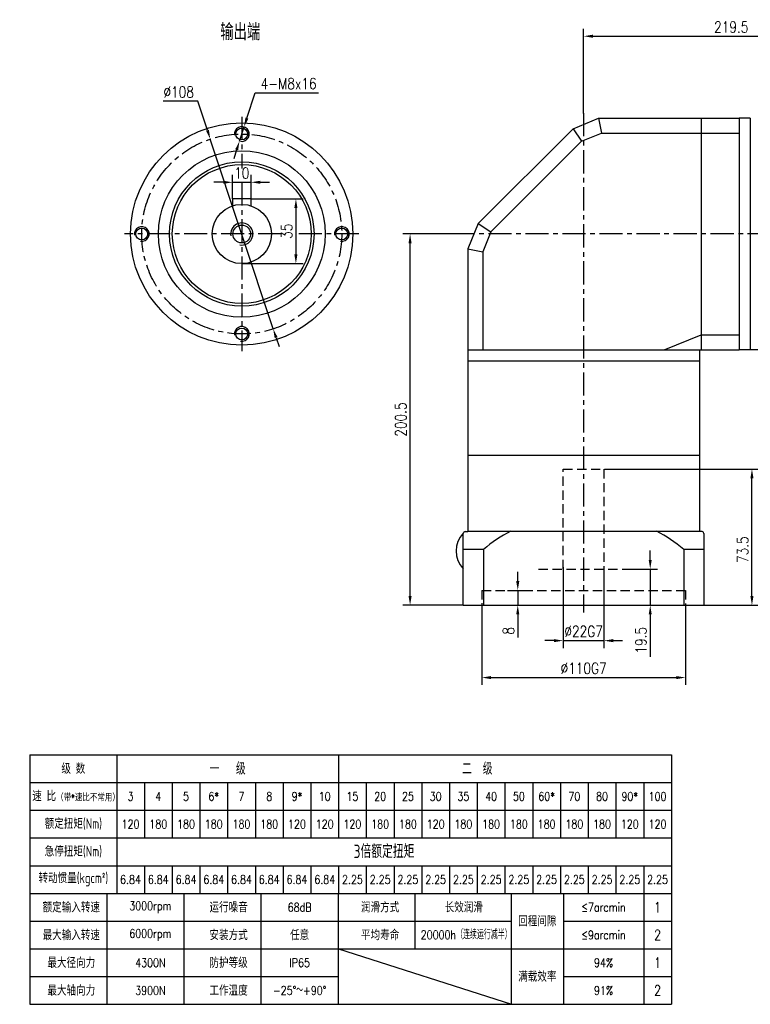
# Model space of a CAD drawing. Header units: inches. Extents: x 44 to 820, y 10 to 552.
# Tile 1 of 3: x 44 to 439, y 10 to 542. Entities that reach past the tile are written whole.
import ezdxf

# ---------------------------------------------------------------- set-up
doc = ezdxf.new("R2010")
doc.units = ezdxf.units.IN
doc.header["$LTSCALE"] = 20
doc.header["$MEASUREMENT"] = 0
doc.linetypes.add('CENTER', pattern=[2, 1.25, -0.25, 0.25, -0.25])
doc.linetypes.add('HIDDEN', pattern=[0.375, 0.25, -0.125])
for name, color, linetype in [('1轮廓实线层', 7, 'Continuous'), ('2细线层', 4, 'Continuous'), ('3中心线层', 1, 'CENTER'), ('4虚线层', 6, 'HIDDEN'), ('6文字层', 3, 'Continuous'), ('7标注层', 4, 'Continuous')]:
    doc.layers.add(name, color=color, linetype=linetype)
doc.styles.add('PC_TEXTSTYLE', font='isocp.shx', dxfattribs={"width": 0.8, "bigfont": 'HZFS.SHX'})
doc.styles.add('TH_GBDIM', font='romans.shx', dxfattribs={"width": 0.8, "bigfont": 'gbcbig.shx'})
doc.dimstyles.new('直径标注A3', dxfattribs={"dimscale": 2, "dimtxt": 3.5, "dimasz": 3, "dimexe": 2, "dimexo": 0.0625, "dimgap": 1, "dimtad": 1, "dimtih": 1, "dimtoh": 1, "dimdsep": 46, "dimtxsty": 'PC_TEXTSTYLE', "dimsah": 1, "dimcen": 0.09, "dimclrt": 3, "dimadec": 0, "dimazin": 0, "dimtfac": 0.7, "dimtmove": 0, "dimatfit": 0, "dimfxl": 1, "dimtzin": 0, "dimarcsym": 0})
doc.dimstyles.new('线性标注', dxfattribs={"dimscale": 2, "dimtxt": 2.5, "dimasz": 3, "dimexe": 2, "dimexo": 0, "dimgap": 1, "dimtad": 1, "dimdsep": 46, "dimtxsty": 'PC_TEXTSTYLE', "dimsah": 1, "dimcen": 0.09, "dimclrt": 3, "dimadec": 0, "dimazin": 0, "dimtfac": 0.7, "dimtix": 1, "dimtmove": 0, "dimatfit": 0, "dimfxl": 1, "dimtzin": 0, "dimarcsym": 0})

# ---------------------------------------------------------------- blocks, each defined once
blk = doc.blocks.new('*D60')
at = {"layer": '7标注层', "color": 0, "lineweight": -2, "transparency": 16777216}
for p, q in [((348.91, 491.07), (348.91, 536.88)), ((353.91, 532.88), (563.41, 532.88)), ((568.41, 434.22), (568.41, 536.88))]:
    blk.add_line(p, q, dxfattribs=at)
at = {"layer": '7标注层', "color": 0, "transparency": 16777216}
for points in [[(353.91, 533.71), (353.91, 532.05), (348.91, 532.88)], [(563.41, 533.71), (563.41, 532.05), (568.41, 532.88)]]:
    blk.add_solid(points, dxfattribs=at)
at = {"layer": 'Defpoints', "color": 0, "transparency": 16777216}
for p in [(568.41, 532.88), (348.91, 491.07), (568.41, 434.22)]:
    blk.add_point(p, dxfattribs=at)
at = {"layer": '7标注层', "color": 3, "transparency": 16777216, "insert": (428.63, 537.88), "char_height": 6, "attachment_point": 5, "style": 'TH_GBDIM'}
blk.add_mtext('219.5', dxfattribs=at)
blk = doc.blocks.new('*D61')
at = {"layer": '7标注层', "color": 0, "lineweight": -2, "transparency": 16777216}
for p, q in [((360.16, 299.07), (443.8, 299.07)), ((439.8, 230.57), (439.8, 294.07)), ((413.91, 225.57), (443.8, 225.57))]:
    blk.add_line(p, q, dxfattribs=at)
at = {"layer": '7标注层', "color": 0, "transparency": 16777216}
for points in [[(438.96, 294.07), (440.63, 294.07), (439.8, 299.07)], [(438.96, 230.57), (440.63, 230.57), (439.8, 225.57)]]:
    blk.add_solid(points, dxfattribs=at)
at = {"layer": 'Defpoints', "color": 0, "transparency": 16777216}
for p in [(360.16, 299.07), (439.8, 299.07), (413.91, 225.57)]:
    blk.add_point(p, dxfattribs=at)
at = {"layer": '7标注层', "color": 3, "transparency": 16777216, "insert": (434.8, 255.52), "char_height": 6, "attachment_point": 5, "rotation": 90, "style": 'TH_GBDIM'}
blk.add_mtext('73.5', dxfattribs=at)
blk = doc.blocks.new('*D62')
at = {"layer": '7标注层', "color": 0, "lineweight": -2, "transparency": 16777216}
for p, q in [((337.91, 246.07), (337.91, 202.42)), ((359.91, 246.68), (359.91, 202.42)), ((332.91, 206.42), (327.91, 206.42)), ((337.91, 206.42), (359.91, 206.42)), ((364.91, 206.42), (369.91, 206.42))]:
    blk.add_line(p, q, dxfattribs=at)
at = {"layer": '7标注层', "color": 0, "transparency": 16777216}
for points in [[(332.91, 207.26), (332.91, 205.59), (337.91, 206.42)], [(364.91, 207.26), (364.91, 205.59), (359.91, 206.42)]]:
    blk.add_solid(points, dxfattribs=at)
at = {"layer": 'Defpoints', "color": 0, "transparency": 16777216}
for p in [(337.91, 246.07), (359.91, 246.68), (359.91, 206.42)]:
    blk.add_point(p, dxfattribs=at)
at = {"layer": '7标注层', "color": 3, "transparency": 16777216, "insert": (348.91, 211.42), "char_height": 6, "attachment_point": 5, "style": 'TH_GBDIM'}
blk.add_mtext('\\A1;%%c22G7', dxfattribs=at)
blk = doc.blocks.new('*D63')
at = {"layer": '7标注层', "color": 0, "lineweight": -2, "transparency": 16777216}
for p, q in [((293.91, 226.58), (293.91, 182.47)), ((403.91, 226.57), (403.91, 182.47)), ((298.91, 186.47), (398.91, 186.47))]:
    blk.add_line(p, q, dxfattribs=at)
at = {"layer": '7标注层', "color": 0, "transparency": 16777216}
for points in [[(298.91, 187.3), (298.91, 185.64), (293.91, 186.47)], [(398.91, 187.3), (398.91, 185.64), (403.91, 186.47)]]:
    blk.add_solid(points, dxfattribs=at)
at = {"layer": 'Defpoints', "color": 0, "transparency": 16777216}
for p in [(293.91, 226.58), (403.91, 226.57), (403.91, 186.47)]:
    blk.add_point(p, dxfattribs=at)
at = {"layer": '7标注层', "color": 3, "transparency": 16777216, "insert": (348.91, 191.47), "char_height": 6, "attachment_point": 5, "style": 'TH_GBDIM'}
blk.add_mtext('\\A1;%%c110G7', dxfattribs=at)
blk = doc.blocks.new('*D64')
at = {"layer": '7标注层', "color": 0, "lineweight": -2, "transparency": 16777216}
for p, q in [((313.36, 238.57), (313.36, 243.57)), ((307.87, 233.57), (317.36, 233.57)), ((313.36, 233.57), (313.36, 225.57)), ((307.87, 225.57), (317.36, 225.57)), ((313.36, 220.57), (313.36, 208.1))]:
    blk.add_line(p, q, dxfattribs=at)
at = {"layer": '7标注层', "color": 0, "transparency": 16777216}
for points in [[(312.52, 238.57), (314.19, 238.57), (313.36, 233.57)], [(312.52, 220.57), (314.19, 220.57), (313.36, 225.57)]]:
    blk.add_solid(points, dxfattribs=at)
at = {"layer": 'Defpoints', "color": 0, "transparency": 16777216}
for p in [(307.87, 233.57), (313.36, 233.57), (307.87, 225.57)]:
    blk.add_point(p, dxfattribs=at)
at = {"layer": '7标注层', "color": 3, "transparency": 16777216, "insert": (308.36, 211.7), "char_height": 6, "attachment_point": 5, "rotation": 90, "style": 'TH_GBDIM'}
blk.add_mtext('8', dxfattribs=at)
blk = doc.blocks.new('*D65')
at = {"layer": '7标注层', "color": 0, "lineweight": -2, "transparency": 16777216}
for p, q in [((282.95, 426.07), (251.22, 426.07)), ((255.22, 230.57), (255.22, 421.07)), ((283.91, 225.57), (251.22, 225.57))]:
    blk.add_line(p, q, dxfattribs=at)
at = {"layer": '7标注层', "color": 0, "transparency": 16777216}
for points in [[(254.38, 421.07), (256.05, 421.07), (255.22, 426.07)], [(254.38, 230.57), (256.05, 230.57), (255.22, 225.57)]]:
    blk.add_solid(points, dxfattribs=at)
at = {"layer": 'Defpoints', "color": 0, "transparency": 16777216}
for p in [(255.22, 426.07), (282.95, 426.07), (283.91, 225.57)]:
    blk.add_point(p, dxfattribs=at)
at = {"layer": '7标注层', "color": 3, "transparency": 16777216, "insert": (250.22, 325.82), "char_height": 6, "attachment_point": 5, "rotation": 90, "style": 'TH_GBDIM'}
blk.add_mtext('200.5', dxfattribs=at)
blk = doc.blocks.new('*D68')
at = {"layer": '7标注层', "color": 0, "lineweight": -2, "transparency": 16777216}
for p, q in [((159.34, 445.07), (159.34, 457.99)), ((169.34, 445.07), (169.34, 457.99)), ((154.34, 453.99), (149.34, 453.99)), ((159.34, 453.99), (169.34, 453.99)), ((174.34, 453.99), (179.34, 453.99))]:
    blk.add_line(p, q, dxfattribs=at)
at = {"layer": '7标注层', "color": 0, "transparency": 16777216}
for points in [[(154.34, 454.82), (154.34, 453.15), (159.34, 453.99)], [(174.34, 454.82), (174.34, 453.15), (169.34, 453.99)]]:
    blk.add_solid(points, dxfattribs=at)
at = {"layer": 'Defpoints', "color": 0, "transparency": 16777216}
for p in [(169.34, 453.99), (159.34, 445.07), (169.34, 445.07)]:
    blk.add_point(p, dxfattribs=at)
at = {"layer": '7标注层', "color": 3, "transparency": 16777216, "insert": (164.34, 458.99), "char_height": 6, "attachment_point": 5, "style": 'TH_GBDIM'}
blk.add_mtext('10', dxfattribs=at)
blk = doc.blocks.new('*D69')
at = {"layer": '7标注层', "color": 0, "lineweight": -2, "transparency": 16777216}
for p, q in [((169.34, 445.07), (197.57, 445.07)), ((193.57, 440.07), (193.57, 415.07)), ((164.34, 410.07), (197.57, 410.07))]:
    blk.add_line(p, q, dxfattribs=at)
at = {"layer": '7标注层', "color": 0, "transparency": 16777216}
for points in [[(192.73, 440.07), (194.4, 440.07), (193.57, 445.07)], [(192.73, 415.07), (194.4, 415.07), (193.57, 410.07)]]:
    blk.add_solid(points, dxfattribs=at)
at = {"layer": 'Defpoints', "color": 0, "transparency": 16777216}
for p in [(169.34, 445.07), (164.34, 410.07), (193.57, 410.07)]:
    blk.add_point(p, dxfattribs=at)
at = {"layer": '7标注层', "color": 3, "transparency": 16777216, "insert": (188.57, 427.57), "char_height": 6, "attachment_point": 5, "rotation": 90, "style": 'TH_GBDIM'}
blk.add_mtext('35', dxfattribs=at)
blk = doc.blocks.new('*D70')
at = {"layer": '7标注层', "color": 0, "lineweight": -2, "transparency": 16777216}
for p, q in [((140.61, 497.75), (121.92, 497.75)), ((145.8, 482.08), (140.61, 497.75)), ((181.32, 374.81), (147.37, 477.33)), ((182.89, 370.06), (184.46, 365.31))]:
    blk.add_line(p, q, dxfattribs=at)
at = {"layer": '7标注层', "color": 0, "transparency": 16777216}
for points in [[(146.59, 482.34), (145.01, 481.82), (147.37, 477.33)], [(183.68, 370.32), (182.1, 369.8), (181.32, 374.81)]]:
    blk.add_solid(points, dxfattribs=at)
at = {"layer": 'Defpoints', "color": 0, "transparency": 16777216}
for p in [(147.37, 477.33), (181.32, 374.81)]:
    blk.add_point(p, dxfattribs=at)
at = {"layer": '7标注层', "color": 3, "transparency": 16777216, "insert": (130.27, 502.75), "char_height": 6, "attachment_point": 5, "style": 'TH_GBDIM'}
blk.add_mtext('∅108', dxfattribs=at)
blk = doc.blocks.new('*D71')
at = {"layer": '7标注层', "color": 0, "lineweight": -2, "transparency": 16777216}
for p, q in [((167.11, 488.63), (171.51, 502.28)), ((171.51, 502.28), (205.74, 502.28)), ((163.11, 476.26), (165.57, 483.88)), ((161.58, 471.5), (160.05, 466.74))]:
    blk.add_line(p, q, dxfattribs=at)
at = {"layer": '7标注层', "color": 0, "transparency": 16777216}
for points in [[(166.31, 488.89), (167.9, 488.38), (165.57, 483.88)], [(160.79, 471.76), (162.37, 471.25), (163.11, 476.26)]]:
    blk.add_solid(points, dxfattribs=at)
at = {"layer": 'Defpoints', "color": 0, "transparency": 16777216}
for p in [(165.57, 483.88), (163.11, 476.26)]:
    blk.add_point(p, dxfattribs=at)
at = {"layer": '7标注层', "color": 3, "transparency": 16777216, "insert": (189.62, 507.28), "char_height": 6, "attachment_point": 5, "style": 'TH_GBDIM'}
blk.add_mtext('4-M8x16', dxfattribs=at)
blk = doc.blocks.new('*D83')
at = {"layer": '7标注层', "color": 0, "lineweight": -2, "transparency": 16777216}
for p, q in [((384.88, 250.07), (384.88, 255.07)), ((373.18, 245.07), (388.88, 245.07)), ((384.88, 245.07), (384.88, 225.57)), ((373.18, 225.57), (388.88, 225.57)), ((384.88, 220.57), (384.88, 197.63))]:
    blk.add_line(p, q, dxfattribs=at)
at = {"layer": '7标注层', "color": 0, "transparency": 16777216}
for points in [[(384.04, 250.07), (385.71, 250.07), (384.88, 245.07)], [(384.04, 220.57), (385.71, 220.57), (384.88, 225.57)]]:
    blk.add_solid(points, dxfattribs=at)
at = {"layer": 'Defpoints', "color": 0, "transparency": 16777216}
for p in [(373.18, 245.07), (373.18, 225.57), (384.88, 225.57)]:
    blk.add_point(p, dxfattribs=at)
at = {"layer": '7标注层', "color": 3, "transparency": 16777216, "insert": (379.88, 206.6), "char_height": 6, "attachment_point": 5, "rotation": 90, "style": 'TH_GBDIM'}
blk.add_mtext('19.5', dxfattribs=at)
blk = doc.blocks.new('1151151151153')
at = {"layer": '1轮廓实线层'}
for p, q in [((25, 69.8), (191.5, 69.8)), ((25, 69.8), (25, 5)), ((105.1, 69.8), (105.1, 48.2)), ((191.5, 69.8), (191.5, 5)), ((25, 62.6), (191.5, 62.6)), ((105.1, 41), (105.1, 33.8)), ((25, 33.8), (191.5, 33.8)), ((25, 5), (191.5, 5))]:
    blk.add_line(p, q, dxfattribs=at)
at = {"layer": '2细线层'}
for p, q in [((47.5, 69.8), (47.5, 33.8)), ((54.7, 62.6), (54.7, 48.2)), ((61.9, 62.6), (61.9, 48.2)), ((69.1, 62.6), (69.1, 48.2)), ((76.3, 62.6), (76.3, 48.2)), ((83.5, 62.6), (83.5, 48.2)), ((90.7, 62.6), (90.7, 48.2)), ((97.9, 62.6), (97.9, 48.2)), ((105.1, 62.6), (105.1, 48.2)), ((112.3, 62.6), (112.3, 48.2)), ((112.3, 62.6), (112.3, 48.2)), ((119.5, 62.6), (119.5, 48.2)), ((126.7, 62.6), (126.7, 48.2)), ((126.7, 62.6), (126.7, 48.2)), ((133.9, 62.6), (133.9, 48.2)), ((141.1, 62.6), (141.1, 48.2)), ((148.3, 62.6), (148.3, 48.2)), ((148.3, 62.6), (148.3, 48.2)), ((155.5, 62.6), (155.5, 48.2)), ((162.7, 62.6), (162.7, 48.2)), ((169.9, 62.6), (169.9, 48.2)), ((177.1, 62.6), (177.1, 48.2)), ((184.3, 62.6), (184.3, 48.2)), ((25, 55.4), (191.5, 55.4)), ((25, 48.2), (191.5, 48.2)), ((25, 48.2), (191.5, 48.2)), ((25, 41), (191.5, 41)), ((54.7, 41), (54.7, 33.8)), ((61.9, 41), (61.9, 33.8)), ((69.1, 41), (69.1, 33.8)), ((76.3, 41), (76.3, 33.8)), ((83.5, 41), (83.5, 33.8)), ((90.7, 41), (90.7, 33.8)), ((97.9, 41), (97.9, 33.8)), ((105.1, 41), (105.1, 33.8)), ((112.3, 41), (112.3, 33.8)), ((112.3, 41), (112.3, 33.8)), ((119.5, 41), (119.5, 33.8)), ((126.7, 41), (126.7, 33.8)), ((126.7, 41), (126.7, 33.8)), ((133.9, 41), (133.9, 33.8)), ((141.1, 41), (141.1, 33.8)), ((148.3, 41), (148.3, 33.8)), ((148.3, 41), (148.3, 33.8)), ((155.5, 41), (155.5, 33.8)), ((162.7, 41), (162.7, 33.8)), ((169.9, 41), (169.9, 33.8)), ((177.1, 41), (177.1, 33.8)), ((184.3, 41), (184.3, 5)), ((45, 5), (45, 33.8)), ((65, 5), (65, 33.8)), ((85, 5), (85, 33.8)), ((105.1, 5), (105.1, 33.8)), ((125, 19.4), (125, 33.8)), ((150, 5), (150, 33.8)), ((163.49, 33.8), (163.49, 5)), ((25, 26.6), (149.87, 26.6)), ((163.49, 26.6), (191.5, 26.6)), ((25, 19.4), (191.5, 19.4)), ((105.1, 19.4), (150, 5)), ((25, 12.2), (105, 12.2)), ((163.49, 12.2), (191.5, 12.2))]:
    blk.add_line(p, q, dxfattribs=at)
at = {"layer": '6文字层'}
for s, width, heights, insert, char_height, attachment_point, style in [('级 数', 25, [0], (36.25, 66.2), 2.7, 5, 'PC_TEXTSTYLE'), ('一   级', 64, [0], (76.3, 66.2), 3.15, 5, 'PC_TEXTSTYLE'), ('二  级', 128, [0], (141.1, 66.2), 3.15, 5, 'PC_TEXTSTYLE'), ('速 比{\\H0.66667x;（带\\Fromans,gbcbig|c134;*\\Fisocp,hzfs|c134;速比不常用）}', 25, [0], (36.95, 59.06), 2.7, 5, 'PC_TEXTSTYLE'), ('3', 8, [0], (51.1, 59), 2.25, 5, 'TH_GBDIM'), ('4', 8, [0], (58.3, 59), 2.25, 5, 'TH_GBDIM'), ('5', 8, [0], (65.5, 59), 2.25, 5, 'TH_GBDIM'), ('6*', 8, [0], (72.7, 59), 2.25, 5, 'TH_GBDIM'), ('7', 8, [0], (79.9, 59), 2.25, 5, 'TH_GBDIM'), ('8', 8, [0], (87.1, 59), 2.25, 5, 'TH_GBDIM'), ('9*', 8, [0], (94.3, 59), 2.25, 5, 'TH_GBDIM'), ('10', 8, [0], (101.5, 59), 2.25, 5, 'TH_GBDIM'), ('15', 8, [0], (108.7, 59), 2.25, 5, 'TH_GBDIM'), ('20', 8, [0], (115.9, 59), 2.25, 5, 'TH_GBDIM'), ('25', 8, [0], (123.1, 59), 2.25, 5, 'TH_GBDIM'), ('30', 8, [0], (130.3, 59), 2.25, 5, 'TH_GBDIM'), ('35', 8, [0], (137.5, 59), 2.25, 5, 'TH_GBDIM'), ('40', 8, [0], (144.7, 59), 2.25, 5, 'TH_GBDIM'), ('50', 8, [0], (151.9, 59), 2.25, 5, 'TH_GBDIM'), ('60*', 8, [0], (159.1, 59), 2.25, 5, 'TH_GBDIM'), ('70', 8, [0], (166.3, 59), 2.25, 5, 'TH_GBDIM'), ('80', 8, [0], (173.5, 59), 2.25, 5, 'TH_GBDIM'), ('90*', 8, [0], (180.7, 59), 2.25, 5, 'TH_GBDIM'), ('100', 8, [0], (187.9, 59), 2.25, 5, 'TH_GBDIM'), ('额定扭矩(Nm)', 25, [0], (36.25, 51.8), 2.7, 5, 'PC_TEXTSTYLE'), ('120', 8, [0], (51.1, 51.8), 2.25, 5, 'TH_GBDIM'), ('180', 8, [0], (58.3, 51.8), 2.25, 5, 'TH_GBDIM'), ('180', 8, [0], (65.5, 51.8), 2.25, 5, 'TH_GBDIM'), ('180', 8, [0], (72.7, 51.8), 2.25, 5, 'TH_GBDIM'), ('180', 8, [0], (79.9, 51.8), 2.25, 5, 'TH_GBDIM'), ('180', 8, [0], (87.1, 51.8), 2.25, 5, 'TH_GBDIM'), ('120', 8, [0], (94.3, 51.8), 2.25, 5, 'TH_GBDIM'), ('120', 8, [0], (101.5, 51.8), 2.25, 5, 'TH_GBDIM'), ('120', 8, [0], (108.7, 51.8), 2.25, 5, 'TH_GBDIM'), ('180', 8, [2.25], (115.9, 51.8), 2.25, 5, 'TH_GBDIM'), ('180', 8, [3.6], (123.1, 51.8), 2.25, 5, 'TH_GBDIM'), ('120', 8, [0], (130.3, 51.8), 2.25, 5, 'TH_GBDIM'), ('180', 8, [3.6], (137.5, 51.8), 2.25, 5, 'TH_GBDIM'), ('180', 8, [0], (144.7, 51.8), 2.25, 5, 'TH_GBDIM'), ('180', 8, [0], (151.9, 51.8), 2.25, 5, 'TH_GBDIM'), ('180', 8, [0], (159.1, 51.8), 2.25, 5, 'TH_GBDIM'), ('180', 8, [0], (166.3, 51.8), 2.25, 5, 'TH_GBDIM'), ('180', 5.1992, [0], (173.5, 51.8), 2.25, 5, 'TH_GBDIM'), ('120', 8, [0], (180.7, 51.8), 2.25, 5, 'TH_GBDIM'), ('120', 8, [0], (187.9, 51.8), 2.25, 5, 'TH_GBDIM'), ('急停扭矩(Nm)', 25, [0], (36.25, 44.6), 2.7, 5, 'PC_TEXTSTYLE'), ('\\pi77.904;3倍额定扭矩', 172.8, [0], (31.11, 46.47), 3.5, 1, 'PC_TEXTSTYLE'), ('转动惯量(kgcm²)', 32.26, [0], (36.25, 37.4), 2.7, 5, 'PC_TEXTSTYLE'), ('6.84', 8, [0], (51.1, 37.4), 2.25, 5, 'TH_GBDIM'), ('6.84', 8, [0], (58.3, 37.4), 2.25, 5, 'TH_GBDIM'), ('6.84', 8, [0], (65.5, 37.4), 2.25, 5, 'TH_GBDIM'), ('6.84', 8, [0], (72.7, 37.4), 2.25, 5, 'TH_GBDIM'), ('6.84', 8, [2.25], (79.9, 37.4), 2.25, 5, 'TH_GBDIM'), ('6.84', 8, [0], (87.1, 37.4), 2.25, 5, 'TH_GBDIM'), ('6.84', 8, [0], (94.3, 37.4), 2.25, 5, 'TH_GBDIM'), ('6.84', 8, [0], (101.5, 37.4), 2.25, 5, 'TH_GBDIM'), ('2.25', 9.76, [0], (108.7, 37.4), 2.25, 5, 'TH_GBDIM'), ('2.25', 8, [0], (115.9, 37.4), 2.25, 5, 'TH_GBDIM'), ('2.25', 8, [0], (123.1, 37.4), 2.25, 5, 'TH_GBDIM'), ('2.25', 8, [0], (130.3, 37.4), 2.25, 5, 'TH_GBDIM'), ('2.25', 8, [0], (137.5, 37.4), 2.25, 5, 'TH_GBDIM'), ('2.25', 8, [0], (144.7, 37.4), 2.25, 5, 'TH_GBDIM'), ('2.25', 8, [0], (151.9, 37.4), 2.25, 5, 'TH_GBDIM'), ('2.25', 8, [0], (159.1, 37.4), 2.25, 5, 'TH_GBDIM'), ('2.25', 8, [0], (166.3, 37.4), 2.25, 5, 'TH_GBDIM'), ('2.25', 8, [0], (173.5, 37.4), 2.25, 5, 'TH_GBDIM'), ('2.25', 8, [0], (180.7, 37.4), 2.25, 5, 'TH_GBDIM'), ('2.25', 8, [0], (187.9, 37.4), 2.25, 5, 'TH_GBDIM'), ('额定输入转速', 27.125, [0], (35.72, 30.2), 2.7, 5, 'PC_TEXTSTYLE'), ('3000rpm', 27.125, [0], (56.25, 30.2), 2.25, 5, 'TH_GBDIM'), ('运行噪音', 27.125, [0], (76.55, 30.2), 2.7, 5, 'PC_TEXTSTYLE'), ('68dB', 27.125, [0], (95, 30.2), 2.25, 5, 'TH_GBDIM'), ('润滑方式', 27.125, [0], (115.89, 30.2), 2.7, 5, 'PC_TEXTSTYLE'), ('长效润滑', 27.125, [0], (137.6, 30.2), 2.7, 5, 'PC_TEXTSTYLE'), ('{\\H0.5x;≤7arcmin}', 23.125, [0], (173.89, 30.2), 4.5, 5, 'TH_GBDIM'), ('1', 8, [0], (187.9, 30.2), 2.7, 5, 'TH_GBDIM'), ('回程间隙', 23.125, [0], (156.69, 26.6), 2.7, 5, 'PC_TEXTSTYLE'), ('最大输入转速', 27.125, [0], (35.72, 23), 2.7, 5, 'PC_TEXTSTYLE'), ('6000rpm', 27.125, [0], (56.25, 23), 2.25, 5, 'TH_GBDIM'), ('安装方式', 27.125, [0], (76.55, 23), 2.7, 5, 'PC_TEXTSTYLE'), ('任意', 27.125, [0], (95, 23), 2.7, 5, 'PC_TEXTSTYLE'), ('平均寿命', 27.125, [0], (115.89, 23), 2.7, 5, 'PC_TEXTSTYLE'), ('20000h（连续运行减半）', 35.8912, [0], (138.22, 23), 2.25, 5, 'TH_GBDIM'), ('{\\H0.5x;≤9arcmin}', 23.125, [0], (173.89, 23), 4.5, 5, 'TH_GBDIM'), ('2', 8, [0], (187.9, 23), 2.7, 5, 'TH_GBDIM'), ('最大径向力', 27.125, [0], (35.72, 15.8), 2.7, 5, 'PC_TEXTSTYLE'), ('4300N', 27.125, [0], (56.25, 15.8), 2.25, 5, 'TH_GBDIM'), ('防护等级', 27.125, [0], (76.55, 15.8), 2.7, 5, 'PC_TEXTSTYLE'), ('IP65', 27.125, [0], (95, 15.8), 2.25, 5, 'TH_GBDIM'), ('{\\H0.5x;94%}', 23.125, [0], (173.89, 15.8), 4.5, 5, 'TH_GBDIM'), ('1', 8, [0], (187.9, 15.8), 2.7, 5, 'TH_GBDIM'), ('满载效率', 23.125, [0], (156.69, 12.2), 2.7, 5, 'PC_TEXTSTYLE'), ('最大轴向力', 27.125, [0], (35.72, 8.6), 2.7, 5, 'PC_TEXTSTYLE'), ('工作温度', 27.125, [0], (76.55, 8.6), 2.7, 5, 'PC_TEXTSTYLE'), ('3900N', 27.125, [0], (56.25, 8.6), 2.25, 5, 'TH_GBDIM'), ('-25°～+90°', 27.125, [0], (95, 8.6), 2.25, 5, 'TH_GBDIM'), ('{\\H0.5x;91%}', 23.125, [0], (173.89, 8.6), 4.5, 5, 'TH_GBDIM'), ('2', 8, [0], (187.9, 8.6), 2.7, 5, 'TH_GBDIM')]:
    blk.add_mtext_dynamic_manual_height_columns(s, width=width, gutter_width=25, heights=heights, dxfattribs=dict(at, insert=insert, char_height=char_height, attachment_point=attachment_point, style=style))

msp = doc.modelspace()

# ---------------------------------------------------------------- linework, layer by layer
msp.add_line((283.91, 225.569), (283.91, 264.369))
msp.add_arc((284.91, 264.369), 1, 90, 180)
at = {"layer": '1轮廓实线层'}
for p, q in [((343.254, 482.912), (356.91, 488.569)), ((356.91, 488.569), (432.91, 488.569)), ((356.91, 488.569), (358.502, 480.569)), ((412.41, 488.569), (412.41, 363.569)), ((432.91, 488.569), (432.91, 363.569)), ((438.91, 488.569), (432.91, 488.569)), ((438.91, 488.569), (438.91, 363.569)), ((292.067, 431.725), (343.254, 482.912)), ((343.254, 482.912), (347.785, 476.13)), ((347.785, 476.13), (358.502, 480.569)), ((358.502, 480.569), (432.91, 480.569)), ((298.849, 427.194), (347.785, 476.13)), ((169.343, 445.069), (159.343, 445.069)), ((159.343, 445.069), (159.343, 441.267)), ((169.343, 441.267), (169.343, 445.069)), ((292.067, 431.725), (286.41, 418.069)), ((292.067, 431.725), (298.849, 427.194)), ((298.849, 427.194), (294.41, 416.477)), ((286.41, 418.069), (286.41, 357.569)), ((286.41, 418.069), (294.41, 416.477)), ((294.41, 416.477), (294.41, 363.569)), ((392.41, 363.569), (412.41, 371.569)), ((412.41, 371.569), (432.91, 371.569)), ((286.41, 363.569), (432.91, 363.569)), ((411.41, 363.569), (411.41, 306.569)), ((438.91, 363.569), (432.91, 363.569)), ((455.41, 363.569), (438.91, 363.569)), ((286.41, 357.569), (411.41, 357.569)), ((286.41, 357.569), (286.41, 306.569)), ((286.41, 306.569), (286.41, 265.569)), ((286.41, 306.569), (411.41, 306.569)), ((411.41, 306.569), (411.41, 265.569)), ((284.91, 265.369), (286.41, 265.369)), ((286.41, 265.569), (411.41, 265.569)), ((286.41, 265.369), (286.41, 265.569)), ((411.41, 265.369), (411.41, 265.569)), ((412.91, 265.369), (411.41, 265.369)), ((413.91, 264.369), (413.91, 225.569)), ((294.873, 255.69), (283.91, 255.69)), ((294.873, 255.69), (294.873, 225.569)), ((413.91, 255.69), (402.948, 255.69)), ((402.948, 255.69), (402.948, 225.569)), ((283.91, 225.569), (413.91, 225.569))]:
    msp.add_line(p, q, dxfattribs=at)
for centre, radius in [((164.343, 426.069), 60), ((164.343, 480.069), 3.2), ((164.343, 426.069), 45), ((164.343, 426.069), 39), ((164.343, 426.069), 37.5), ((164.343, 426.069), 16), ((164.343, 426.069), 4.8), ((110.343, 426.069), 3.2), ((218.343, 426.069), 3.2), ((164.343, 372.069), 3.2)]:
    msp.add_circle(centre, radius, dxfattribs=at)
for centre, radius, start, end in [((294.021, 254.869), 13.966, 136.37892, 223.62108), ((348.91, 191.336), 84.033, 117.94708, 130.01934), ((348.91, 191.336), 84.033, 49.98066, 62.05292), ((412.91, 264.369), 1, 0, 90)]:
    msp.add_arc(centre, radius, start, end, dxfattribs=at)
at = {"layer": '2细线层'}
for centre, radius in [((164.343, 480.069), 4), ((164.343, 426.069), 6), ((110.343, 426.069), 4), ((218.343, 426.069), 4), ((164.343, 372.069), 4)]:
    msp.add_arc(centre, radius, 260, 190, dxfattribs=at)
at = {"layer": '3中心线层', "ltscale": 0.5}
for p, q in [((164.343, 489.352), (164.343, 461.47)), ((348.91, 491.317), (348.91, 221.693)), ((164.343, 453.988), (164.343, 362.785)), ((185.7, 426.069), (101.059, 426.069)), ((227.626, 426.069), (193.565, 426.069)), ((569.98, 426.069), (282.954, 426.069))]:
    msp.add_line(p, q, dxfattribs=at)
msp.add_circle((164.343, 426.069), 54, dxfattribs=at)
at = {"layer": '4虚线层'}
for p, q in [((337.91, 245.069), (337.91, 299.069)), ((337.91, 299.069), (359.91, 299.069)), ((359.91, 299.069), (359.91, 245.069)), ((324.643, 245.069), (373.178, 245.069)), ((293.91, 233.569), (293.911, 225.569)), ((293.91, 233.569), (403.91, 233.569)), ((403.91, 233.569), (403.91, 225.569))]:
    msp.add_line(p, q, dxfattribs=at)

# ---------------------------------------------------------------- block references
at = {"layer": '1轮廓实线层', "xscale": 2.08, "yscale": 2.08, "zscale": 2.08}
msp.add_blockref('1151151151153', (-2, -0.4), dxfattribs=at)

# ---------------------------------------------------------------- texts
at = {"layer": '6文字层', "insert": (152.734, 539.717), "char_height": 9, "attachment_point": 1, "style": 'PC_TEXTSTYLE'}
msp.add_mtext_dynamic_manual_height_columns('输出端', width=28.41709, gutter_width=25, heights=[0], dxfattribs=at)

# ---------------------------------------------------------------- dimensions: what is measured, and where the dimension line sits
at = {"layer": '7标注层'}
dim = msp.add_linear_dim(base=(568.41, 532.88), p1=(348.91, 491.069), p2=(568.41, 434.219), dimstyle='线性标注', override={"dimtxt": 3, "dimasz": 2.5, "dimtxsty": 'TH_GBDIM', "dimadec": 2}, dxfattribs=at)
dim.commit()
dim.dimension.update_dxf_attribs({"geometry": '*D60', "text_midpoint": (428.628, 532.88), "dimtype": 160})
dim = msp.add_diameter_dim_2p(p1=(163.115, 476.262), p2=(165.571, 483.876), text='4-M8x16', dimstyle='直径标注A3', override={"dimtxt": 3, "dimasz": 2.5, "dimtxsty": 'TH_GBDIM', "dimadec": 2}, dxfattribs=at)
dim.commit()
dim.dimension.update_dxf_attribs({"geometry": '*D71', "text_midpoint": (189.622, 502.284), "dimtype": 163})
dim = msp.add_diameter_dim_2p(p1=(181.317, 374.806), p2=(147.369, 477.331), dimstyle='直径标注A3', override={"dimtxt": 3, "dimasz": 2.5, "dimtxsty": 'TH_GBDIM', "dimadec": 2}, dxfattribs=at)
dim.commit()
dim.dimension.update_dxf_attribs({"geometry": '*D70', "text_midpoint": (130.266, 497.745), "dimtype": 163})
dim = msp.add_linear_dim(base=(169.343, 453.988), p1=(159.343, 445.069), p2=(169.343, 445.069), dimstyle='线性标注', override={"dimtxt": 3, "dimasz": 2.5, "dimtxsty": 'TH_GBDIM', "dimadec": 2}, dxfattribs=at)
dim.commit()
dim.dimension.update_dxf_attribs({"geometry": '*D68', "text_midpoint": (164.343, 458.988)})
for base, p1, p2, picture, middle in [((193.565, 410.069), (169.343, 445.069), (164.343, 410.069), '*D69', (188.565, 427.569)), ((255.218, 426.069), (283.91, 225.569), (282.954, 426.069), '*D65', (250.218, 325.819))]:
    dim = msp.add_linear_dim(base=base, p1=p1, p2=p2, angle=90, dimstyle='线性标注', override={"dimtxt": 3, "dimasz": 2.5, "dimtxsty": 'TH_GBDIM', "dimadec": 2}, dxfattribs=at)
    dim.commit()
    dim.dimension.update_dxf_attribs({"geometry": picture, "text_midpoint": middle})
for base, p1, p2, override, picture, middle in [((439.798, 299.069), (413.91, 225.569), (360.16, 299.069), {"dimtxt": 3, "dimasz": 2.5, "dimgap": 1, "dimtad": 1, "dimjust": 0, "dimdec": 2, "dimlfac": 1, "dimtxsty": 'TH_GBDIM', "dimse1": 0, "dimse2": 0, "dimsd1": 0, "dimsd2": 0, "dimadec": 2}, '*D61', (439.798, 255.522)), ((384.877, 225.569), (373.178, 245.069), (373.178, 225.569), {"dimtxt": 3, "dimasz": 2.5, "dimtxsty": 'TH_GBDIM', "dimadec": 2}, '*D83', (384.877, 206.597)), ((313.356, 233.569), (307.87, 225.569), (307.87, 233.569), {"dimtxt": 3, "dimasz": 2.5, "dimtxsty": 'TH_GBDIM', "dimadec": 2}, '*D64', (313.356, 211.702))]:
    dim = msp.add_linear_dim(base=base, p1=p1, p2=p2, angle=90, dimstyle='线性标注', override=override, dxfattribs=at)
    dim.commit()
    dim.dimension.update_dxf_attribs({"geometry": picture, "text_midpoint": middle, "dimtype": 160})
for base, p1, p2, picture, middle in [((359.91, 206.422), (337.91, 246.069), (359.91, 246.679), '*D62', (348.91, 211.422)), ((403.91, 186.47), (293.911, 226.582), (403.91, 226.569), '*D63', (348.911, 191.47))]:
    dim = msp.add_linear_dim(base=base, p1=p1, p2=p2, text='\\A1;%%c<>G7', dimstyle='线性标注', override={"dimtxt": 3, "dimasz": 2.5, "dimtxsty": 'TH_GBDIM', "dimadec": 2}, dxfattribs=at)
    dim.commit()
    dim.dimension.update_dxf_attribs({"geometry": picture, "text_midpoint": middle})

doc.saveas('drawing.dxf')
